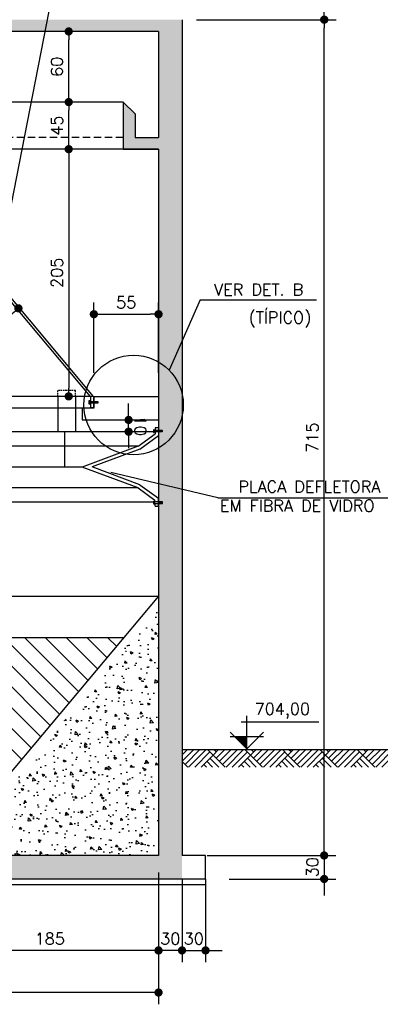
# Model space of a CAD drawing. Extents: x -5456 to -1251, y -1111 to 1859.
# Tile 22 of 24: x -2106 to -1799, y 520 to 1357. Entities that reach past the tile are written whole.
import ezdxf

# ---------------------------------------------------------------- set-up
doc = ezdxf.new("R2010")
doc.units = 0
doc.header["$LTSCALE"] = 10
doc.header["$MEASUREMENT"] = 0
doc.linetypes.add('HIDDEN', pattern=[0.375, 0.25, -0.125])
doc.linetypes.add('HIDDEN2', pattern=[0.1875, 0.125, -0.0625])
doc.layers.get('0').update_dxf_attribs({"linetype": 'CONTINUOUS'})
doc.layers.get('DEFPOINTS').update_dxf_attribs({"linetype": 'CONTINUOUS'})
for name, color, linetype in [('BAR-PECAS', 3, 'CONTINUOUS'), ('ELEVAÇÃO', 2, 'CONTINUOUS'), ('PAREDES', 5, 'CONTINUOUS'), ('PROJEÇAO', 9, 'HIDDEN')]:
    doc.layers.add(name, color=color, linetype=linetype)
doc.styles.add('ROMANS', font='romans.shx')
doc.dimstyles.new('DIM1', dxfattribs={"dimtxt": 10, "dimasz": 7, "dimexe": 10, "dimexo": 20, "dimgap": 5, "dimtad": 1, "dimdec": 0, "dimzin": 0, "dimdsep": 46, "dimtxsty": 'ROMANS', "dimblk": 'DOT', "dimblk1": 'DOT', "dimblk2": 'DOT', "dimsah": 1, "dimcen": 0, "dimclrd": 6, "dimclre": 6, "dimclrt": 2, "dimadec": 0, "dimazin": 0, "dimtfac": 1e-07, "dimtdec": 0, "dimtix": 1, "dimtmove": 2, "dimatfit": 3, "dimldrblk": 'DOT', "dimfxl": 0, "dimtolj": 1, "dimtzin": 0, "dimarcsym": 0})

# ---------------------------------------------------------------- blocks, each defined once
blk = doc.blocks.new('DOT')
at = {"color": 0, "linetype": 'ByBlock'}
blk.add_line((-0.5, 0), (-1, 0), dxfattribs=at)
at = {"color": 0, "linetype": 'ByBlock', "const_width": 0.5}
blk.add_lwpolyline([(-0.25, 0, 1), (0.25, 0, 1)], format="xyb", close=True, dxfattribs=at)
blk = doc.blocks.new('*D96')
at = {"color": 9, "lineweight": -2}
for p, q in [((-2687.41, 599.9), (-2687.41, 520.16)), ((-1987.41, 599.9), (-1987.41, 520.16)), ((-1994.41, 530.16), (-2680.41, 530.16))]:
    blk.add_line(p, q, dxfattribs=at)
at = {"layer": 'DEFPOINTS', "color": 0}
for p in [(-2687.41, 619.9), (-1987.41, 619.9), (-2687.41, 530.16)]:
    blk.add_point(p, dxfattribs=at)
at = {"color": 9, "lineweight": -2, "xscale": 7, "yscale": 7, "zscale": 7, "rotation": 180}
blk.add_blockref('DOT', (-2687.41, 530.16), dxfattribs=at)
at = {"color": 9, "lineweight": -2, "xscale": 7, "yscale": 7, "zscale": 7}
blk.add_blockref('DOT', (-1987.41, 530.16), dxfattribs=at)
at = {"color": 3, "insert": (-2337.41, 540.16), "char_height": 10, "attachment_point": 5, "style": 'ROMANS'}
blk.add_mtext('\\A1;700', dxfattribs=at)
blk = doc.blocks.new('_DOT')
at = {"color": 0, "linetype": 'ByBlock'}
blk.add_line((-0.5, 0), (-1, 0), dxfattribs=at)
at = {"color": 0, "linetype": 'ByBlock', "const_width": 0.5}
blk.add_lwpolyline([(-0.25, 0, 1), (0.25, 0, 1)], format="xyb", close=True, dxfattribs=at)
blk = doc.blocks.new('*D102')
at = {"color": 9, "lineweight": -2}
blk.add_arc((-2044.04, 1036.6), 97.49, 134.02803, 175.88523, dxfattribs=at)
at = {"layer": 'DEFPOINTS', "color": 0}
for p in [(-2211.34, 1236.6), (-2125.44, 1090.26), (-2659.61, 1036.6), (-2047.95, 1036.6), (-2043.71, 1036.21)]:
    blk.add_point(p, dxfattribs=at)
at = {"color": 9, "lineweight": -2, "xscale": 7, "yscale": 7, "zscale": 7}
for p, rotation in [((-2106.59, 1111.38), 41.97064259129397), ((-2141.53, 1036.6), 267.9426135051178)]:
    blk.add_blockref('DOT', p, dxfattribs=dict(at, rotation=rotation))
at = {"color": 3, "insert": (-2141.42, 1082.11), "char_height": 10, "attachment_point": 5, "rotation": 64.95663, "style": 'ROMANS'}
blk.add_mtext('\\A1;50°', dxfattribs=at)
blk = doc.blocks.new('*D103')
at = {"color": 9, "lineweight": -2}
blk.add_arc((-2629.4, 1036.6), 89.33, 4.49101, 47.31963, dxfattribs=at)
at = {"layer": 'DEFPOINTS', "color": 0}
for p in [(-2472.08, 1236.6), (-2544.1, 1063.12), (-2629.71, 1036.21), (-2625.47, 1036.6), (-2023.81, 1036.6)]:
    blk.add_point(p, dxfattribs=at)
at = {"color": 9, "lineweight": -2, "xscale": 7, "yscale": 7, "zscale": 7}
for p, rotation in [((-2574.17, 1106.81), 139.5651355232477), ((-2540.07, 1036.6), 272.2455062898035)]:
    blk.add_blockref('DOT', p, dxfattribs=dict(at, rotation=rotation))
at = {"color": 3, "insert": (-2540.05, 1080), "char_height": 10, "attachment_point": 5, "rotation": 295.90532, "style": 'ROMANS'}
blk.add_mtext('\\A1;50º', dxfattribs=at)
blk = doc.blocks.new('*D104')
at = {"layer": 'DEFPOINTS', "color": 0}
for p in [(-2017.41, 1246.6), (-2063.81, 1036.6), (-2032.38, 1036.6)]:
    blk.add_point(p, dxfattribs=at)
at = {"layer": 'PAREDES', "color": 9, "lineweight": -2}
for p, q in [((-2063.81, 1239.6), (-2063.81, 1043.6)), ((-2052.38, 1036.6), (-2073.81, 1036.6))]:
    blk.add_line(p, q, dxfattribs=at)
at = {"layer": 'PAREDES', "color": 9, "lineweight": -2, "xscale": 7, "yscale": 7, "zscale": 7}
for p, rotation in [((-2063.81, 1246.6), 90), ((-2063.81, 1036.6), 270)]:
    blk.add_blockref('DOT', p, dxfattribs=dict(at, rotation=rotation))
at = {"layer": 'PAREDES', "color": 3, "insert": (-2073.81, 1141.6), "char_height": 10, "attachment_point": 5, "rotation": 90, "style": 'ROMANS'}
blk.add_mtext('\\A1;205', dxfattribs=at)
blk = doc.blocks.new('*D106')
at = {"layer": 'DEFPOINTS', "color": 0}
for p in [(-1965.99, 1356.6), (-1846.52, 1356.6), (-1965.99, 646.6)]:
    blk.add_point(p, dxfattribs=at)
at = {"layer": 'PAREDES', "color": 9, "lineweight": -2}
for p, q in [((-1945.99, 1356.6), (-1836.52, 1356.6)), ((-1846.52, 653.6), (-1846.52, 1349.6)), ((-1945.99, 646.6), (-1836.52, 646.6))]:
    blk.add_line(p, q, dxfattribs=at)
at = {"layer": 'PAREDES', "color": 9, "lineweight": -2, "xscale": 7, "yscale": 7, "zscale": 7}
for p, rotation in [((-1846.52, 1356.6), 90), ((-1846.52, 646.6), 270)]:
    blk.add_blockref('DOT', p, dxfattribs=dict(at, rotation=rotation))
at = {"layer": 'PAREDES', "color": 3, "insert": (-1856.52, 1001.6), "char_height": 10, "attachment_point": 5, "rotation": 90, "style": 'ROMANS'}
blk.add_mtext('\\A1;715', dxfattribs=at)
blk = doc.blocks.new('*D107')
at = {"color": 9, "lineweight": -2}
for p, q in [((-1987.43, 632.1), (-1987.43, 555.92)), ((-2172.41, 626.6), (-2172.41, 555.92)), ((-1994.43, 565.92), (-2165.41, 565.92))]:
    blk.add_line(p, q, dxfattribs=at)
at = {"layer": 'DEFPOINTS', "color": 0}
for p in [(-2172.41, 646.6), (-1987.43, 652.1), (-2172.41, 565.92)]:
    blk.add_point(p, dxfattribs=at)
at = {"color": 9, "lineweight": -2, "xscale": 7, "yscale": 7, "zscale": 7, "rotation": 180}
blk.add_blockref('DOT', (-2172.41, 565.92), dxfattribs=at)
at = {"color": 9, "lineweight": -2, "xscale": 7, "yscale": 7, "zscale": 7}
blk.add_blockref('DOT', (-1987.43, 565.92), dxfattribs=at)
at = {"color": 3, "insert": (-2079.92, 575.92), "char_height": 10, "attachment_point": 5, "style": 'ROMANS'}
blk.add_mtext('\\A1;185', dxfattribs=at)
blk = doc.blocks.new('*D108')
at = {"color": 9, "lineweight": -2}
for p, q in [((-2042.41, 1056.6), (-2042.41, 1116.38)), ((-1987.41, 1056.6), (-1987.41, 1116.38)), ((-2035.41, 1106.38), (-1994.41, 1106.38))]:
    blk.add_line(p, q, dxfattribs=at)
at = {"layer": 'DEFPOINTS', "color": 0}
for p in [(-1987.41, 1106.38), (-2042.41, 1036.6), (-1987.41, 1036.6)]:
    blk.add_point(p, dxfattribs=at)
at = {"color": 9, "lineweight": -2, "xscale": 7, "yscale": 7, "zscale": 7, "rotation": 180}
blk.add_blockref('DOT', (-2042.41, 1106.38), dxfattribs=at)
at = {"color": 9, "lineweight": -2, "xscale": 7, "yscale": 7, "zscale": 7}
blk.add_blockref('DOT', (-1987.41, 1106.38), dxfattribs=at)
at = {"color": 3, "insert": (-2014.91, 1116.38), "char_height": 10, "attachment_point": 5, "style": 'ROMANS'}
blk.add_mtext('\\A1;55', dxfattribs=at)
blk = doc.blocks.new('*D109')
at = {"layer": 'DEFPOINTS', "color": 0}
for p in [(-2020.27, 1016.59), (-2012.86, 1016.6), (-2020.26, 1006.58)]:
    blk.add_point(p, dxfattribs=at)
at = {"layer": 'PAREDES', "color": 9, "lineweight": -2}
for p, q in [((-2012.87, 1023.6), (-2012.87, 1030.6)), ((-2012.85, 1006.59), (-2012.86, 1016.6)), ((-2000.27, 1016.62), (-2002.86, 1016.62)), ((-2012.84, 999.59), (-2012.83, 992.59))]:
    blk.add_line(p, q, dxfattribs=at)
at = {"layer": 'PAREDES', "color": 9, "lineweight": -2, "xscale": 7, "yscale": 7, "zscale": 7}
for p, rotation in [((-2012.86, 1016.6), 270.0686911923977), ((-2012.85, 1006.59), 90.06869119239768)]:
    blk.add_blockref('DOT', p, dxfattribs=dict(at, rotation=rotation))
at = {"layer": 'PAREDES', "color": 3, "insert": (-2002.85, 1011.61), "char_height": 10, "attachment_point": 5, "rotation": 270.06869, "style": 'ROMANS'}
blk.add_mtext('\\A1;10', dxfattribs=at)
blk = doc.blocks.new('*D118')
at = {"color": 9, "lineweight": -2}
for p, q in [((-2207.41, 1451.6), (-2207.41, 1482.98)), ((-1987.41, 1366.6), (-1987.41, 1482.98)), ((-2200.41, 1472.98), (-1994.41, 1472.98))]:
    blk.add_line(p, q, dxfattribs=at)
at = {"layer": 'DEFPOINTS', "color": 0}
for p in [(-1987.41, 1472.98), (-2207.41, 1431.6), (-1987.41, 1346.6)]:
    blk.add_point(p, dxfattribs=at)
at = {"color": 9, "lineweight": -2, "xscale": 7, "yscale": 7, "zscale": 7, "rotation": 180}
blk.add_blockref('DOT', (-2207.41, 1472.98), dxfattribs=at)
at = {"color": 9, "lineweight": -2, "xscale": 7, "yscale": 7, "zscale": 7}
blk.add_blockref('DOT', (-1987.41, 1472.98), dxfattribs=at)
at = {"color": 3, "insert": (-2097.41, 1482.98), "char_height": 10, "attachment_point": 5, "style": 'ROMANS'}
blk.add_mtext('\\A1;220', dxfattribs=at)
blk = doc.blocks.new('*D119')
at = {"layer": 'DEFPOINTS', "color": 0}
for p in [(-2063.81, 1286.6), (-2017.41, 1286.6), (-2017.41, 1246.6)]:
    blk.add_point(p, dxfattribs=at)
at = {"layer": 'PAREDES', "color": 9, "lineweight": -2}
for p, q in [((-2037.41, 1286.6), (-2073.81, 1286.6)), ((-2063.81, 1253.6), (-2063.81, 1279.6))]:
    blk.add_line(p, q, dxfattribs=at)
at = {"layer": 'PAREDES', "color": 9, "lineweight": -2, "xscale": 7, "yscale": 7, "zscale": 7}
for p, rotation in [((-2063.81, 1286.6), 90), ((-2063.81, 1246.6), 270)]:
    blk.add_blockref('DOT', p, dxfattribs=dict(at, rotation=rotation))
at = {"layer": 'PAREDES', "color": 3, "insert": (-2073.81, 1266.6), "char_height": 10, "attachment_point": 5, "rotation": 90, "style": 'ROMANS'}
blk.add_mtext('\\A1;45', dxfattribs=at)
blk = doc.blocks.new('*D120')
at = {"layer": 'DEFPOINTS', "color": 0}
for p in [(-2063.81, 1346.6), (-1987.41, 1346.6), (-2017.41, 1286.6)]:
    blk.add_point(p, dxfattribs=at)
at = {"layer": 'PAREDES', "color": 9, "lineweight": -2}
for p, q in [((-2007.41, 1346.6), (-2073.81, 1346.6)), ((-2063.81, 1293.6), (-2063.81, 1339.6))]:
    blk.add_line(p, q, dxfattribs=at)
at = {"layer": 'PAREDES', "color": 9, "lineweight": -2, "xscale": 7, "yscale": 7, "zscale": 7}
for p, rotation in [((-2063.81, 1346.6), 90), ((-2063.81, 1286.6), 270)]:
    blk.add_blockref('DOT', p, dxfattribs=dict(at, rotation=rotation))
at = {"layer": 'PAREDES', "color": 3, "insert": (-2073.81, 1316.6), "char_height": 10, "attachment_point": 5, "rotation": 90, "style": 'ROMANS'}
blk.add_mtext('\\A1;60', dxfattribs=at)
blk = doc.blocks.new('*D180')
at = {"color": 9, "lineweight": -2}
for p, q in [((-1987.41, 626.6), (-1987.41, 555.92)), ((-1967.41, 626.6), (-1967.41, 555.92)), ((-1994.41, 565.92), (-2001.41, 565.92)), ((-1967.41, 565.92), (-1987.41, 565.92)), ((-1960.41, 565.92), (-1953.41, 565.92))]:
    blk.add_line(p, q, dxfattribs=at)
at = {"layer": 'DEFPOINTS', "color": 0}
for p in [(-1987.41, 646.6), (-1967.41, 646.6), (-1987.41, 565.92)]:
    blk.add_point(p, dxfattribs=at)
at = {"color": 9, "lineweight": -2, "xscale": 7, "yscale": 7, "zscale": 7}
blk.add_blockref('DOT', (-1987.41, 565.92), dxfattribs=at)
at = {"color": 9, "lineweight": -2, "xscale": 7, "yscale": 7, "zscale": 7, "rotation": 180}
blk.add_blockref('DOT', (-1967.41, 565.92), dxfattribs=at)
at = {"color": 3, "insert": (-1977.41, 575.92), "char_height": 10, "attachment_point": 5, "style": 'ROMANS'}
blk.add_mtext('\\A1;30', dxfattribs=at)
blk = doc.blocks.new('*D181')
at = {"color": 9, "lineweight": -2}
for p, q in [((-1967.41, 626.6), (-1967.41, 555.92)), ((-1947.41, 626.6), (-1947.41, 555.92)), ((-1974.41, 565.92), (-1981.41, 565.92)), ((-1967.41, 565.92), (-1947.41, 565.92)), ((-1940.41, 565.92), (-1933.41, 565.92))]:
    blk.add_line(p, q, dxfattribs=at)
at = {"layer": 'DEFPOINTS', "color": 0}
for p in [(-1967.41, 646.6), (-1947.41, 646.6), (-1947.41, 565.92)]:
    blk.add_point(p, dxfattribs=at)
at = {"color": 9, "lineweight": -2, "xscale": 7, "yscale": 7, "zscale": 7}
blk.add_blockref('DOT', (-1967.41, 565.92), dxfattribs=at)
at = {"color": 9, "lineweight": -2, "xscale": 7, "yscale": 7, "zscale": 7, "rotation": 180}
blk.add_blockref('DOT', (-1947.41, 565.92), dxfattribs=at)
at = {"color": 3, "insert": (-1957.41, 575.92), "char_height": 10, "attachment_point": 5, "style": 'ROMANS'}
blk.add_mtext('\\A1;30', dxfattribs=at)
blk = doc.blocks.new('*D182')
at = {"layer": 'DEFPOINTS', "color": 0}
for p in [(-1947.41, 646.6), (-1947.41, 626.6), (-1846.52, 626.6)]:
    blk.add_point(p, dxfattribs=at)
at = {"layer": 'PAREDES', "color": 9, "lineweight": -2}
for p, q in [((-1846.52, 653.6), (-1846.52, 660.6)), ((-1927.41, 646.6), (-1836.52, 646.6)), ((-1846.52, 646.6), (-1846.52, 626.6)), ((-1927.41, 626.6), (-1836.52, 626.6)), ((-1846.52, 619.6), (-1846.52, 612.6))]:
    blk.add_line(p, q, dxfattribs=at)
at = {"layer": 'PAREDES', "color": 9, "lineweight": -2, "xscale": 7, "yscale": 7, "zscale": 7}
for p, rotation in [((-1846.52, 646.6), 270), ((-1846.52, 626.6), 90)]:
    blk.add_blockref('DOT', p, dxfattribs=dict(at, rotation=rotation))
at = {"layer": 'PAREDES', "color": 3, "insert": (-1856.52, 636.6), "char_height": 10, "attachment_point": 5, "rotation": 90, "style": 'ROMANS'}
blk.add_mtext('\\A1;30', dxfattribs=at)
blk = doc.blocks.new('*D183')
at = {"layer": 'DEFPOINTS', "color": 0}
for p in [(-1975.01, 1436.6), (-1846.43, 1436.6), (-1975.01, 1356.6)]:
    blk.add_point(p, dxfattribs=at)
at = {"layer": 'PAREDES', "color": 9, "lineweight": -2}
for p, q in [((-1955.01, 1436.6), (-1836.43, 1436.6)), ((-1846.43, 1363.6), (-1846.43, 1429.6)), ((-1955.01, 1356.6), (-1836.43, 1356.6))]:
    blk.add_line(p, q, dxfattribs=at)
at = {"layer": 'PAREDES', "color": 9, "lineweight": -2, "xscale": 7, "yscale": 7, "zscale": 7}
for p, rotation in [((-1846.43, 1436.6), 90), ((-1846.43, 1356.6), 270)]:
    blk.add_blockref('DOT', p, dxfattribs=dict(at, rotation=rotation))
at = {"layer": 'PAREDES', "color": 3, "insert": (-1856.43, 1396.6), "char_height": 10, "attachment_point": 5, "rotation": 90, "style": 'ROMANS'}
blk.add_mtext('\\A1;80', dxfattribs=at)

msp = doc.modelspace()

# ---------------------------------------------------------------- hatches: boundary and pattern name
at = {"linetype": 'Continuous'}
h = msp.add_hatch(dxfattribs=at)
h.set_pattern_fill('AR-CONC', color=9, scale=3, style=0)
h.set_pattern_definition([(130, (-7329.486, 3786.286), (-21.517805, -1.882564), [2.25, -24.75]), (185, (-7329.486, 3786.286), (4.16254, 22.565764), [1.8, -19.8]), (79.5486, (-7331.28, 3786.13), (-17.35528, 20.683186), [1.912206, -21.03426]), (133.8158, (-7329.486, 3792.286), (-32.01723, -4.96557), [3.375, -37.125]), (83.3644, (-7332.154, 3791.872), (-28.03988, 29.22354), [2.86831, -31.55139]), (188.8158, (-7329.486, 3792.286), (-28.03986, 29.22356), [2.7, -29.7]), (159, (-7332.486, 3790.786), (-17.90721, -12.078567), [2.25, -24.75]), (214, (-7332.486, 3790.786), (-7.29946, 21.7545), [1.8, -19.8]), (108.5486, (-7333.979, 3789.78), (-25.20668, 9.675915), [1.912206, -21.03426]), (142.5, (-7329.486, 3786.286), (-0.364796, 9.986816), [0, -19.56, 0, -20.1, 0, -19.875]), (172.5, (-7329.486, 3786.286), (-7.892086, 11.832351), [0, -11.46, 0, -19.11, 0, -7.575]), (212.5, (-7322.796, 3786.286), (-16.014673, -0.676646), [0, -7.5, 0, -23.4, 0, -31.05]), (222.5, (-7319.796, 3786.286), (-17.495585, 3.00315), [0, -9.75, 0, -15.54, 0, -22.05])])
h.paths.add_polyline_path([(-1987.41, 856.6), (-1987.41, 646.6), (-2163.58, 646.6)])
h = msp.add_hatch()
h.set_pattern_fill('ANSI31', color=9, scale=100, style=0)
h.set_pattern_definition([(135, (-9246.4, 4476.695), (8.838835, 8.838835), [])])
h.paths.add_polyline_path([(-2017.22, 831.6), (-2122.08, 706.6), (-2552.75, 706.6), (-2657.61, 831.6)])
at = {"layer": 'BAR-PECAS'}
h = msp.add_hatch(dxfattribs=at)
h.set_pattern_fill('AR-CONC', color=9, scale=3, style=0)
h.set_pattern_definition([(130, (-6773.341, 422.594), (-21.517805, -1.882564), [2.25, -24.75]), (185, (-6773.34, 422.594), (4.16254, 22.56576), [1.8, -19.8]), (79.5486, (-6775.134, 422.437), (-17.35528, 20.68319), [1.91221, -21.03426]), (133.8158, (-6773.34, 428.594), (-32.01723, -4.96557), [3.375, -37.125]), (83.3644, (-6776.01, 428.18), (-28.03988, 29.22354), [2.8683, -31.5514]), (188.8158, (-6773.34, 428.594), (-28.03986, 29.22356), [2.7, -29.7]), (159, (-6776.341, 427.094), (-17.90721, -12.078567), [2.25, -24.75]), (214, (-6776.34, 427.094), (-7.29946, 21.7545), [1.8, -19.8]), (108.5486, (-6777.833, 426.087), (-25.20668, 9.675915), [1.91221, -21.03426]), (142.5, (-6773.341, 422.594), (-0.364796, 9.986816), [0, -19.56, 0, -20.1, 0, -19.875]), (172.5, (-6773.341, 422.594), (-7.892086, 11.832351), [0, -11.46, 0, -19.11, 0, -7.575]), (212.5, (-6766.651, 422.594), (-16.014673, -0.676646), [0, -7.5, 0, -23.4, 0, -31.05]), (222.5, (-6763.651, 422.594), (-17.495585, 3.00315), [0, -9.75, 0, -15.54, 0, -22.05])])
h.paths.add_polyline_path([(-2687.41, 1356.6), (-2467.41, 1356.6), (-2467.41, 1411.6), (-2457.41, 1411.6), (-2457.41, 1407.6), (-2452.41, 1407.6), (-2452.41, 1356.6), (-2422.41, 1356.6), (-2422.41, 1376.6), (-2412.41, 1366.6), (-2412.41, 1356.6), (-2408.69, 1356.6), (-2409.89, 1346.6), (-2422.41, 1346.6), (-2422.41, 1295.04), (-2432.33, 1295.04), (-2432.33, 1292.04), (-2422.41, 1292.04), (-2422.41, 1286.6), (-2437.41, 1286.6), (-2437.41, 1346.6), (-2687.41, 1346.6)])
h.paths.add_polyline_path([(-2207.41, 1367.17), (-2207.41, 1356.6), (-2078.08, 1356.6), (-2080.23, 1346.6), (-2217.15, 1346.6)])
h.paths.add_polyline_path([(-2222.41, 1407.6), (-2217.41, 1407.6), (-2217.41, 1411.6), (-2207.41, 1411.6), (-2207.41, 1401.6), (-2207.41, 1367.17), (-2217.15, 1346.6), (-2237.41, 1346.6), (-2237.41, 1320.46, 0.135637), (-2252.41, 1321.04), (-2252.41, 1346.6), (-2264.94, 1346.6), (-2266.14, 1356.6), (-2262.41, 1356.6), (-2262.41, 1366.6), (-2252.41, 1376.6), (-2252.41, 1356.6), (-2222.41, 1356.6)])
h.paths.add_polyline_path([(-2252.41, 1321.04, -0.135637), (-2237.41, 1320.46), (-2237.41, 1286.6), (-2252.41, 1286.6), (-2252.41, 1292.04), (-2242.49, 1292.04), (-2242.49, 1295.04), (-2252.41, 1295.04)])
h.paths.add_polyline_path([(-2292.41, 1407.6), (-2282.41, 1407.6), (-2282.41, 1356.6), (-2292.41, 1356.6)])
h.paths.add_polyline_path([(-2292.41, 1356.6), (-2282.41, 1356.6), (-2276.21, 1356.6), (-2275.01, 1346.6), (-2292.41, 1346.6)])
h.paths.add_polyline_path([(-2392.41, 1407.6), (-2382.41, 1407.6), (-2382.41, 1356.6), (-2392.41, 1356.6)])
h.paths.add_polyline_path([(-2398.61, 1356.6), (-2392.41, 1356.6), (-2382.41, 1356.6), (-2382.41, 1346.6), (-2399.82, 1346.6)])
h.paths.add_polyline_path([(-2078.08, 1356.6), (-1967.41, 1356.6), (-1967.41, 1083.57), (-1978.33, 1058.79, 0.06849), (-1987.41, 1065.88), (-1987.41, 1246.6), (-2017.41, 1246.6), (-2017.41, 1286.6), (-2007.41, 1276.6), (-2007.41, 1256.6), (-1987.41, 1256.6), (-1987.41, 1346.6), (-2080.23, 1346.6)])
h.paths.add_polyline_path([(-1987.41, 1065.88, -0.208186), (-1967.41, 1038.71), (-1967.41, 1019.93, -0.208186), (-1987.41, 992.76), (-1987.41, 1006.43), (-1984.27, 1006.43), (-1984.27, 1007.79), (-1987.41, 1007.79)])
h.paths.add_polyline_path([(-1967.41, 1083.57), (-1967.41, 1038.71, 0.137731), (-1978.33, 1058.79)])
h.paths.add_polyline_path([(-1987.41, 992.76, 0.208186), (-1967.41, 1019.93), (-1967.41, 957.63), (-1987.41, 962.33)])
h.paths.add_polyline_path([(-1987.41, 945.55), (-1983.97, 945.56), (-1983.98, 946.91), (-1987.41, 946.9), (-1987.41, 962.33), (-1967.41, 957.63), (-1967.41, 626.6), (-2220.49, 626.6), (-2217.33, 634.35, 0.538906), (-2171.88, 646.6), (-1987.41, 646.6)])
h.paths.add_polyline_path([(-2225.4, 646.6), (-2184.67, 646.6), (-2184.67, 642.32), (-2183.17, 642.32), (-2183.17, 646.6), (-2171.88, 646.6, -0.72294)])
h.paths.add_polyline_path([(-2687.41, 646.6), (-2491.65, 646.6), (-2491.65, 642.32), (-2490.15, 642.32), (-2490.15, 646.6), (-2338.32, 646.6), (-2338.32, 642.32), (-2336.82, 642.32), (-2336.82, 646.6), (-2225.4, 646.6, 0.132437), (-2217.33, 634.35), (-2220.49, 626.6), (-2687.41, 626.6)])
h.paths.add_polyline_path([(-2687.41, 1256.6), (-2667.41, 1256.6), (-2667.41, 1276.6), (-2657.41, 1286.6), (-2657.41, 1246.6), (-2687.41, 1246.6)])
at = {"layer": 'ELEVAÇÃO'}
msp.add_hatch(color=256, dxfattribs=at).paths.add_polyline_path([(-1912.23, 747.26), (-1922.37, 747.26), (-1912.23, 737.12)])
at = {"layer": 'PAREDES'}
h = msp.add_hatch(dxfattribs=at)
h.set_pattern_fill('AR-PARQ1', color=9, scale=1.875, angle=45, style=0)
h.paths.add_polyline_path([(-1758.63, 721.66), (-1758.63, 736.6), (-1967.41, 736.6), (-1967.41, 721.66)])

# ---------------------------------------------------------------- linework, layer by layer
at = {"color": 9}
for p, q in [((-2046.1, 1539.95), (-2125.52, 1135.41)), ((-1951.97, 1118.63), (-1978.33, 1058.79)), ((-1951.97, 1118.63), (-1853.05, 1118.63)), ((-1937.02, 950.48), (-2028.05, 971.9)), ((-1937.02, 950.48), (-1786.77, 950.48))]:
    msp.add_line(p, q, dxfattribs=at)
at = {"color": 5, "linetype": 'Continuous'}
for p, q in [((-1967.41, 1356.6), (-1967.41, 646.6)), ((-1987.41, 1346.6), (-1987.41, 1256.6)), ((-2007.41, 1276.6), (-2017.41, 1286.6)), ((-2007.41, 1276.6), (-2017.41, 1286.6)), ((-2017.41, 1286.6), (-2017.41, 1246.6)), ((-2007.41, 1276.6), (-2007.41, 1256.6)), ((-2007.41, 1256.6), (-1987.41, 1256.6)), ((-2017.41, 1246.6), (-1987.41, 1246.6)), ((-1987.41, 1246.6), (-1987.41, 646.6))]:
    msp.add_line(p, q, dxfattribs=at)
at = {"color": 5}
for p, q in [((-1987.41, 1346.6), (-2237.41, 1346.6)), ((-1987.41, 646.6), (-2687.41, 646.6)), ((-1947.41, 646.6), (-1967.41, 646.6)), ((-1947.41, 626.6), (-1947.41, 646.6)), ((-1947.41, 626.6), (-4887.41, 626.6))]:
    msp.add_line(p, q, dxfattribs=at)
at = {"color": 3}
for p, q in [((-2045.42, 1036.6), (-2254.41, 1285.63)), ((-2042.6, 1036.6), (-2252.41, 1286.6)), ((-2045.42, 1036.6), (-2045.42, 1026.77)), ((-2042.6, 1036.6), (-2042.6, 1026.77)), ((-2042.6, 1036.6), (-1986.97, 1036.6)), ((-2042.41, 1036.6), (-2042.43, 1026.6)), ((-2052.43, 1026.6), (-2052.44, 1016.66)), ((-2042.43, 1026.6), (-2052.43, 1026.6)), ((-2042.6, 1026.77), (-2045.42, 1026.77)), ((-2052.44, 1016.68), (-1987.41, 1016.6)), ((-2004.82, 994.4), (-2222.61, 994.4)), ((-2004.82, 958.89), (-2218.34, 958.89)), ((-2017.22, 831.6), (-2657.61, 831.6))]:
    msp.add_line(p, q, dxfattribs=at)
at = {"color": 7}
for p, q in [((-2017.41, 1286.6), (-2237.41, 1286.6)), ((-2017.41, 1246.6), (-2657.41, 1246.6)), ((-2042.6, 1036.6), (-2628.09, 1036.6)), ((-2073.04, 1036.6), (-2073.04, 1006.6)), ((-2058.04, 1036.6), (-2058.04, 1006.6)), ((-2041.81, 1030.97), (-2041.81, 1032.32)), ((-2041.52, 1030.97), (-2041.52, 1032.32)), ((-2041.52, 1030.97), (-2041.52, 1032.32)), ((-2041.24, 1030.97), (-2041.24, 1032.32)), ((-2041.24, 1030.97), (-2041.24, 1032.32)), ((-2040.95, 1030.97), (-2040.95, 1032.32)), ((-2040.95, 1030.97), (-2040.95, 1032.32)), ((-2040.66, 1030.97), (-2040.66, 1032.32)), ((-2040.66, 1030.97), (-2040.66, 1032.32)), ((-2040.37, 1030.97), (-2040.37, 1032.32)), ((-2040.37, 1030.97), (-2040.37, 1032.32)), ((-2040.08, 1030.97), (-2040.08, 1032.32)), ((-2040.08, 1030.97), (-2040.08, 1032.32)), ((-2039.79, 1030.97), (-2039.79, 1032.32)), ((-2039.79, 1030.97), (-2039.79, 1032.32)), ((-2039.5, 1030.97), (-2039.5, 1032.32)), ((-2039.5, 1030.97), (-2039.5, 1032.32)), ((-2039.21, 1030.97), (-2039.21, 1032.32)), ((-2052.43, 1026.6), (-2225.55, 1026.6)), ((-1991.82, 1006.6), (-2223.07, 1006.6)), ((-2058.04, 1006.6), (-2073.04, 1006.6)), ((-2067.46, 1006.6), (-2067.46, 976.6)), ((-1987.06, 1006.43), (-1987.06, 1007.79)), ((-1986.77, 1006.43), (-1986.77, 1007.79)), ((-1986.77, 1006.43), (-1986.77, 1007.79)), ((-1986.48, 1006.43), (-1986.48, 1007.79)), ((-1986.48, 1006.43), (-1986.48, 1007.79)), ((-1986.19, 1006.43), (-1986.19, 1007.79)), ((-1986.19, 1006.43), (-1986.19, 1007.79)), ((-1985.9, 1006.43), (-1985.9, 1007.79)), ((-1985.9, 1006.43), (-1985.9, 1007.79)), ((-1985.61, 1006.43), (-1985.61, 1007.79)), ((-1985.61, 1006.43), (-1985.61, 1007.79)), ((-1985.32, 1006.43), (-1985.32, 1007.79)), ((-1985.32, 1006.43), (-1985.32, 1007.79)), ((-1985.04, 1006.43), (-1985.04, 1007.79)), ((-1985.04, 1006.43), (-1985.04, 1007.79)), ((-1984.75, 1006.43), (-1984.75, 1007.79)), ((-1984.75, 1006.43), (-1984.75, 1007.79)), ((-1984.46, 1006.43), (-1984.46, 1007.79)), ((-2052.41, 976.6), (-2219.35, 976.6)), ((-1991.52, 946.6), (-2215.64, 946.6)), ((-1986.76, 945.56), (-1986.76, 946.91)), ((-1986.47, 945.56), (-1986.47, 946.91)), ((-1986.47, 945.56), (-1986.47, 946.91)), ((-1986.18, 945.56), (-1986.18, 946.91)), ((-1986.18, 945.56), (-1986.18, 946.91)), ((-1985.89, 945.56), (-1985.89, 946.91)), ((-1985.89, 945.56), (-1985.89, 946.91)), ((-1985.6, 945.56), (-1985.6, 946.91)), ((-1985.6, 945.56), (-1985.6, 946.91)), ((-1985.31, 945.56), (-1985.31, 946.91)), ((-1985.31, 945.56), (-1985.31, 946.91)), ((-1985.02, 945.56), (-1985.02, 946.91)), ((-1985.02, 945.56), (-1985.02, 946.91)), ((-1984.73, 945.56), (-1984.73, 946.91)), ((-1984.73, 945.56), (-1984.73, 946.91)), ((-1984.45, 945.56), (-1984.45, 946.91)), ((-1984.45, 945.56), (-1984.45, 946.91)), ((-1984.16, 945.56), (-1984.16, 946.91)), ((-1987.41, 866.6), (-2687.41, 866.6)), ((-1947.41, 621.6), (-4867.41, 621.6))]:
    msp.add_line(p, q, dxfattribs=at)
at = {"color": 7, "linetype": 'HIDDEN2'}
for p, q in [((-2058.04, 1041.6), (-2073.04, 1041.6)), ((-2073.04, 1036.6), (-2073.04, 1041.6)), ((-2058.04, 1036.6), (-2058.04, 1041.6))]:
    msp.add_line(p, q, dxfattribs=at)
at = {"color": 3, "linetype": 'Continuous'}
for p, q in [((-2004.82, 994.4), (-1990.41, 1004.88)), ((-1987.41, 1009.89), (-1990.41, 1009.89)), ((-1990.41, 1009.89), (-1990.41, 1004.88)), ((-1987.41, 1009.89), (-1987.41, 1003.35)), ((-2003.39, 991.73), (-1987.41, 1003.35)), ((-2004.82, 994.4), (-2052.41, 976.6)), ((-2003.39, 991.73), (-2043.83, 976.61)), ((-2004.78, 958.89), (-2052.41, 976.6)), ((-2003.35, 961.56), (-2043.83, 976.61)), ((-2004.78, 958.89), (-1990.42, 948.5)), ((-2003.35, 961.56), (-1987.41, 950.03)), ((-1990.41, 943.43), (-1990.42, 948.5)), ((-1987.41, 943.43), (-1987.41, 950.03)), ((-1990.41, 943.43), (-1987.41, 943.43))]:
    msp.add_line(p, q, dxfattribs=at)
at = {"color": 4}
msp.add_line((-1987.51, 867.02), (-2172.41, 646.6), dxfattribs=at)
at = {"color": 7}
for points in [[(-2045.8, 1032.83), (-2046.57, 1032.83), (-2046.57, 1030.37), (-2045.8, 1030.37)], [(-2045.8, 1032.32), (-2039.03, 1032.32), (-2039.03, 1030.97), (-2045.8, 1030.97)], [(-1991.05, 1008.29), (-1991.82, 1008.29), (-1991.82, 1005.84), (-1991.05, 1005.84)], [(-1991.05, 1007.79), (-1984.27, 1007.79), (-1984.27, 1006.43), (-1991.05, 1006.43)], [(-1990.75, 945.03), (-1991.52, 945.03), (-1991.52, 947.49), (-1990.75, 947.49)], [(-1990.75, 945.54), (-1983.97, 945.56), (-1983.98, 946.91), (-1990.75, 946.9)]]:
    msp.add_lwpolyline(points, close=True, dxfattribs=at)
at = {"color": 3, "linetype": 'Continuous'}
msp.add_circle((-2008.62, 1029.32), 42.27, dxfattribs=at)
at = {"layer": 'ELEVAÇÃO', "color": 3, "linetype": 'Continuous'}
for p, q in [((-1912.23, 737.12), (-1912.23, 765.24)), ((-1917.23, 760.24), (-1851.18, 760.24)), ((-1912.23, 737.12), (-1926.37, 751.26)), ((-1898.09, 747.26), (-1926.37, 747.26)), ((-1912.23, 737.12), (-1898.09, 751.26))]:
    msp.add_line(p, q, dxfattribs=at)
at = {"layer": 'PAREDES', "linetype": 'Continuous'}
msp.add_line((-1987.41, 1246.6), (-2017.41, 1246.6), dxfattribs=at)
at = {"layer": 'PAREDES'}
for q in [(-1792.66, 736.6), (-1758.63, 736.6)]:
    msp.add_line((-1967.41, 736.6), q, dxfattribs=at)
at = {"layer": 'PROJEÇAO', "ltscale": 2.5}
msp.add_line((-2017.41, 1256.6), (-2657.41, 1256.6), dxfattribs=at)

# ---------------------------------------------------------------- texts
at = {"color": 3, "style": 'ROMANS'}
for s, p in [('VER DET. B', (-1940.2, 1122.29)), ('(TÍPICO)', (-1910.67, 1098.57)), ('PLACA DEFLETORA', (-1919.51, 954.9)), ('EM FIBRA DE VIDRO', (-1935.23, 938.71)), ('704,00', (-1905.69, 766.04))]:
    msp.add_text(s, height=10, dxfattribs=at).set_placement(p)

# ---------------------------------------------------------------- dimensions: what is measured, and where the dimension line sits
at = {"color": 2}
for base, p1, p2, picture, middle in [((-1987.41, 1472.98), (-2207.41, 1431.6), (-1987.41, 1346.6), '*D118', (-2097.41, 1482.98)), ((-1987.41, 1106.38), (-2042.41, 1036.6), (-1987.41, 1036.6), '*D108', (-2014.91, 1116.38)), ((-2172.41, 565.92), (-1987.43, 652.1), (-2172.41, 646.6), '*D107', (-2079.92, 575.92)), ((-2687.41, 530.16), (-1987.41, 619.9), (-2687.41, 619.9), '*D96', (-2337.41, 540.16))]:
    dim = msp.add_linear_dim(base=base, p1=p1, p2=p2, angle=180, dimstyle='DIM1', override={"dimclrd": 9, "dimclre": 9, "dimclrt": 3}, dxfattribs=at)
    dim.commit()
    dim.dimension.update_dxf_attribs({"geometry": picture, "text_midpoint": middle})
dim = msp.add_angular_dim_2l(base=(-2125.44, 1090.26), line1=((-2043.71, 1036.21), (-2211.34, 1236.6)), line2=((-2659.61, 1036.6), (-2047.95, 1036.6)), dimstyle='DIM1', override={"dimclrd": 9, "dimclre": 9, "dimclrt": 3}, dxfattribs=at)
dim.commit()
dim.dimension.update_dxf_attribs({"geometry": '*D102', "text_midpoint": (-2141.42, 1082.11)})
dim = msp.add_angular_dim_2l(base=(-2544.1, 1063.12), line1=((-2629.71, 1036.21), (-2472.08, 1236.6)), line2=((-2023.81, 1036.6), (-2625.47, 1036.6)), text='50º', dimstyle='DIM1', override={"dimclrd": 9, "dimclre": 9, "dimclrt": 3}, dxfattribs=at)
dim.commit()
dim.dimension.update_dxf_attribs({"geometry": '*D103', "text_midpoint": (-2540.05, 1080)})
for base, p2, picture, middle in [((-1987.41, 565.92), (-1987.41, 646.6), '*D180', (-1977.41, 575.92)), ((-1947.41, 565.92), (-1947.41, 646.6), '*D181', (-1957.41, 575.92))]:
    dim = msp.add_linear_dim(base=base, p1=(-1967.41, 646.6), p2=p2, text='30', dimstyle='DIM1', override={"dimclrd": 9, "dimclre": 9, "dimclrt": 3}, dxfattribs=at)
    dim.commit()
    dim.dimension.update_dxf_attribs({"geometry": picture, "text_midpoint": middle})
at = {"layer": 'PAREDES'}
for base, p1, p2, override, picture, middle in [((-1846.43, 1436.6), (-1975.01, 1356.6), (-1975.01, 1436.6), {"dimclrd": 9, "dimclre": 9, "dimclrt": 3}, '*D183', (-1856.43, 1396.6)), ((-2063.81, 1346.6), (-2017.41, 1286.6), (-1987.41, 1346.6), {"dimse1": 1, "dimclrd": 9, "dimclre": 9, "dimclrt": 3}, '*D120', (-2073.81, 1316.6))]:
    dim = msp.add_linear_dim(base=base, p1=p1, p2=p2, angle=90, dimstyle='DIM1', override=override, dxfattribs=at)
    dim.commit()
    dim.dimension.update_dxf_attribs({"geometry": picture, "text_midpoint": middle})
for base, p1, p2, text, override, picture, middle in [((-1846.52, 1356.6), (-1965.99, 646.6), (-1965.99, 1356.6), '715', {"dimclrd": 9, "dimclre": 9, "dimclrt": 3}, '*D106', (-1856.52, 1001.6)), ((-2063.81, 1286.6), (-2017.41, 1246.6), (-2017.41, 1286.6), '45', {"dimse1": 1, "dimclrd": 9, "dimclre": 9, "dimclrt": 3}, '*D119', (-2073.81, 1266.6)), ((-2063.81, 1036.6), (-2017.41, 1246.6), (-2032.38, 1036.6), '205', {"dimse1": 1, "dimclrd": 9, "dimclre": 9, "dimclrt": 3}, '*D104', (-2073.81, 1141.6)), ((-1846.52, 626.6), (-1947.41, 646.6), (-1947.41, 626.6), '30', {"dimclrd": 9, "dimclre": 9, "dimclrt": 3}, '*D182', (-1856.52, 636.6))]:
    dim = msp.add_linear_dim(base=base, p1=p1, p2=p2, angle=90, text=text, dimstyle='DIM1', override=override, dxfattribs=at)
    dim.commit()
    dim.dimension.update_dxf_attribs({"geometry": picture, "text_midpoint": middle})
dim = msp.add_aligned_dim(p1=(-2020.26, 1006.58), p2=(-2020.27, 1016.59), distance=-7.41, dimstyle='DIM1', override={"dimse1": 1, "dimclrd": 9, "dimclre": 9, "dimclrt": 3}, dxfattribs=at)
dim.commit()
dim.dimension.update_dxf_attribs({"geometry": '*D109', "text_midpoint": (-2002.85, 1011.61)})

doc.saveas('drawing.dxf')
